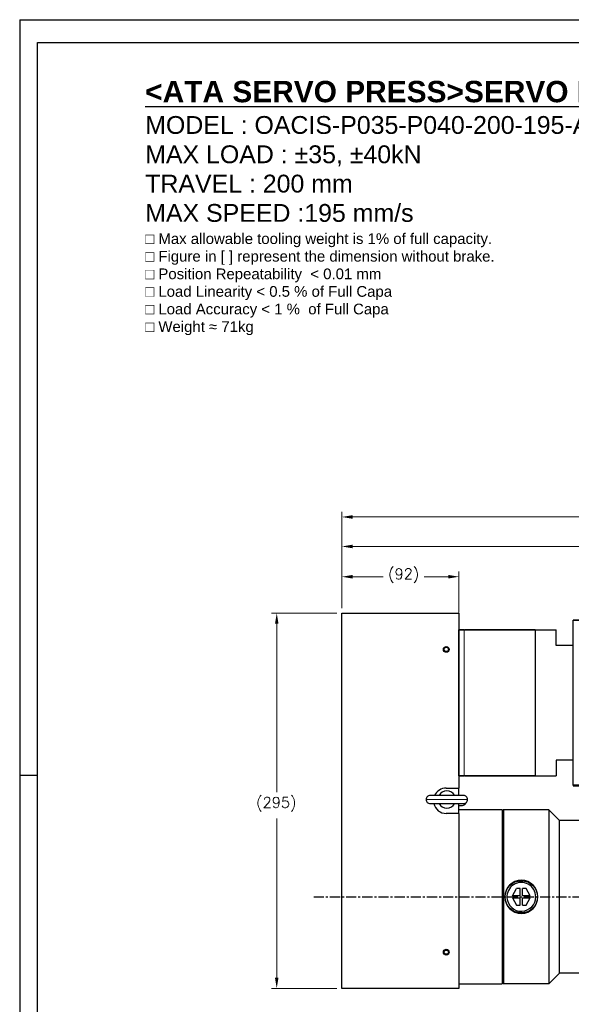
# Model space of a CAD drawing. Extents: x 12273 to 13958, y -1141 to 57.
# Tile 2 of 23: x 12273 to 12707, y -717 to 57. Entities that reach past the tile are written whole.
import ezdxf

# ---------------------------------------------------------------- set-up
doc = ezdxf.new("R2010")
doc.units = 0
doc.header["$LTSCALE"] = 25.4
doc.linetypes.add('CENTER', pattern=[2, 1.25, -0.25, 0.25, -0.25])
doc.linetypes.add('DASHEDBIDOT', pattern=[12.4, 3, -3, 0.2, -3, 0.2, -3])
doc.layers.get('0').update_dxf_attribs({"linetype": 'CONTINUOUS'})
doc.layers.get('Defpoints').update_dxf_attribs({"linetype": 'CONTINUOUS'})
for name, color, linetype, lineweight in [('AM_0', 7, 'CONTINUOUS', 50), ('AM_5_Dimension', 6, 'CONTINUOUS', 13), ('ATA-DIM', 252, 'CONTINUOUS', 25), ('ATA-TEXT', 7, 'CONTINUOUS', 25), ('Layer0000', 7, 'CONTINUOUS', 25), ('외형선(ISO)', 7, 'CONTINUOUS', 35)]:
    doc.layers.add(name, color=color, linetype=linetype, lineweight=lineweight)
doc.layers.add('ATA-CENTER', color=133, linetype='CENTER')
doc.styles.get("Standard").update_dxf_attribs({"font": 'simplex.shx'})
doc.styles.add('주 문자 (ISO)', font='arial.ttf')
doc.dimstyles.new('ata_A1', dxfattribs={"dimtxt": 4.2, "dimasz": 4.2, "dimexe": 2, "dimexo": 2, "dimgap": 2, "dimtad": 0, "dimtih": 1, "dimtoh": 1, "dimdec": 6, "dimdsep": 46, "dimtxsty": 'Standard', "dimcen": 0, "dimclrd": 252, "dimclre": 252, "dimclrt": 4, "dimadec": 6, "dimazin": 2, "dimtfac": 1, "dimtdec": 6, "dimtofl": 0, "dimtmove": 0, "dimatfit": 3, "dimfxl": 0, "dimtolj": 1, "dimtzin": 0, "dimlwd": 0, "dimlwe": 0, "dimarcsym": 0})

# ---------------------------------------------------------------- blocks, each defined once
blk = doc.blocks.new('DEH')
at = {"color": 0, "ltscale": 5}
blk.add_line((12758.38, -3927.55), (12758.38, -3797.55), dxfattribs=at)
for p, q in [((12668.58, -3920.05), (12668.58, -3805.05)), ((12728.58, -3805.05), (12744.88, -3805.05)), ((12744.88, -3817.55), (12744.88, -3805.05)), ((12744.88, -3907.55), (12744.88, -3920.05)), ((12728.58, -3920.05), (12744.88, -3920.05))]:
    blk.add_line(p, q)
at = {"color": 7}
for p, q in [((12728.58, -3920.05), (12728.58, -3805.05)), ((12728.58, -3919.55), (12728.58, -3805.55))]:
    blk.add_line(p, q, dxfattribs=at)
at = {"ltscale": 5}
for p, q in [((12758.38, -3817.55), (12744.88, -3817.55)), ((12758.38, -3907.55), (12744.88, -3907.55))]:
    blk.add_line(p, q, dxfattribs=at)
at = {"layer": 'AM_0'}
blk.add_line((12758.38, -3927.55), (12799.88, -3927.55), dxfattribs=at)
at = {"layer": 'AM_5_Dimension', "color": 0}
for p, q in [((12672.58, -3919.55), (12672.58, -3805.55)), ((12728.58, -3805.05), (12728.58, -3920.05))]:
    blk.add_line(p, q, dxfattribs=at)
at = {"layer": 'Layer0000', "color": 7, "linetype": 'Continuous', "lineweight": 25}
for p, q in [((12799.58, -3811.74), (12799.58, -3797.55)), ((12799.58, -3913.35), (12799.58, -3811.74)), ((12799.58, -3913.35), (12799.58, -3927.55))]:
    blk.add_line(p, q, dxfattribs=at)
at = {"layer": '외형선(ISO)'}
for p, q in [((12799.88, -3797.55), (12758.38, -3797.55)), ((12672.08, -3805.05), (12668.58, -3805.05)), ((12672.58, -3805.55), (12672.08, -3805.05)), ((12673.08, -3805.05), (12672.58, -3805.55)), ((12673.08, -3805.05), (12728.08, -3805.05)), ((12728.58, -3805.55), (12728.08, -3805.05)), ((12728.58, -3805.55), (12729.08, -3805.05)), ((12668.58, -3920.05), (12672.08, -3920.05)), ((12672.58, -3919.55), (12672.08, -3920.05)), ((12672.58, -3919.55), (12673.08, -3920.05)), ((12673.08, -3920.05), (12728.08, -3920.05)), ((12728.58, -3919.55), (12728.08, -3920.05))]:
    blk.add_line(p, q, dxfattribs=at)
blk = doc.blocks.new('*D13722')
at = {"layer": 'ATA-DIM', "color": 252, "lineweight": 0}
for p, q in [((12522.58, -409.14), (12471.41, -409.14)), ((12475.41, -417.54), (12475.41, -549.76)), ((12475.41, -695.74), (12475.41, -570.53)), ((12522.58, -704.14), (12471.41, -704.14))]:
    blk.add_line(p, q, dxfattribs=at)
at = {"layer": 'ATA-DIM', "color": 252}
for points in [[(12476.81, -417.54), (12474.01, -417.54), (12475.41, -409.14)], [(12474.01, -695.74), (12476.81, -695.74), (12475.41, -704.14)]]:
    blk.add_solid(points, dxfattribs=at)
at = {"layer": 'Defpoints', "color": 0}
for p in [(12475.41, -409.14), (12526.58, -409.14), (12526.58, -704.14)]:
    blk.add_point(p, dxfattribs=at)
at = {"layer": 'ATA-DIM', "color": 4, "insert": (12459.24, -553.76), "char_height": 8.4, "attachment_point": 1}
blk.add_mtext('\\A1;(295)', dxfattribs=at)
blk = doc.blocks.new('*D13725')
at = {"layer": 'ATA-DIM', "color": 252, "lineweight": 0}
for p, q in [((12526.58, -405.14), (12526.58, -352.74)), ((12984.58, -438.94), (12984.58, -352.74)), ((12534.98, -356.74), (12740.78, -356.74)), ((12976.18, -356.74), (12770.37, -356.74))]:
    blk.add_line(p, q, dxfattribs=at)
at = {"layer": 'ATA-DIM', "color": 252}
for points in [[(12534.98, -355.34), (12534.98, -358.14), (12526.58, -356.74)], [(12976.18, -358.14), (12976.18, -355.34), (12984.58, -356.74)]]:
    blk.add_solid(points, dxfattribs=at)
at = {"layer": 'Defpoints', "color": 0}
for p in [(12984.58, -356.74), (12526.58, -409.14), (12984.58, -442.94)]:
    blk.add_point(p, dxfattribs=at)
at = {"layer": 'ATA-DIM', "color": 4, "insert": (12755.58, -356.74), "char_height": 8.4, "attachment_point": 5}
blk.add_mtext('\\A1;458', dxfattribs=at)
blk = doc.blocks.new('*D13724')
at = {"layer": 'ATA-DIM', "color": 252, "lineweight": 0}
for p, q in [((12526.58, -405.14), (12526.58, -329.54)), ((13082.58, -556.64), (13082.58, -329.54)), ((12534.98, -333.54), (12763.66, -333.54)), ((13074.18, -333.54), (12845.49, -333.54))]:
    blk.add_line(p, q, dxfattribs=at)
at = {"layer": 'ATA-DIM', "color": 252}
for points in [[(12534.98, -332.14), (12534.98, -334.94), (12526.58, -333.54)], [(13074.18, -334.94), (13074.18, -332.14), (13082.58, -333.54)]]:
    blk.add_solid(points, dxfattribs=at)
at = {"layer": 'Defpoints', "color": 0}
for p in [(13082.58, -333.54), (12526.58, -409.14), (13082.58, -560.64)]:
    blk.add_point(p, dxfattribs=at)
at = {"layer": 'ATA-DIM', "color": 4, "insert": (12804.58, -333.54), "char_height": 8.4, "attachment_point": 5}
blk.add_mtext('\\A1;556(T+356)', dxfattribs=at)
blk = doc.blocks.new('*D13723')
at = {"layer": 'ATA-DIM', "color": 252, "lineweight": 0}
for p, q in [((12526.58, -405.14), (12526.58, -376.52)), ((12618.58, -408.64), (12618.58, -376.52)), ((12534.98, -380.52), (12558.9, -380.52)), ((12610.18, -380.52), (12591.26, -380.52))]:
    blk.add_line(p, q, dxfattribs=at)
at = {"layer": 'ATA-DIM', "color": 252}
for points in [[(12534.98, -379.12), (12534.98, -381.92), (12526.58, -380.52)], [(12610.18, -381.92), (12610.18, -379.12), (12618.58, -380.52)]]:
    blk.add_solid(points, dxfattribs=at)
at = {"layer": 'Defpoints', "color": 0}
for p in [(12618.58, -380.52), (12526.58, -409.14), (12618.58, -412.64)]:
    blk.add_point(p, dxfattribs=at)
at = {"layer": 'ATA-DIM', "color": 4, "insert": (12562.9, -374.13), "char_height": 8.4, "attachment_point": 1}
blk.add_mtext('\\A1;(92)', dxfattribs=at)
blk = doc.blocks.new('ata-Border-A1-002')
at = {"color": 253, "ltscale": 0.5}
for p, q in [((0, 594), (841, 594)), ((0, 594), (0, 0)), ((7, 297), (0, 297))]:
    blk.add_line(p, q, dxfattribs=at)
blk.add_line((7, 585), (834, 585))
at = {"ltscale": 0.5}
blk.add_line((7, 9), (7, 585), dxfattribs=at)

msp = doc.modelspace()

# ---------------------------------------------------------------- linework, layer by layer
at = {"layer": 'ATA-CENTER', "ltscale": 0.25}
msp.add_line((12504.5079928, -632.0600759), (13329.1119537, -632.0600759), dxfattribs=at)
at = {"layer": 'Layer0000', "color": 7, "linetype": 'Continuous', "lineweight": 25}
for p, q in [((12526.5752504, -704.1434275), (12526.5752504, -409.1434275)), ((12526.5752504, -409.1434275), (12618.5752504, -409.1434275)), ((12618.5752504, -409.1434275), (12618.5752504, -546.6434275)), ((12608.5753599, -546.6434275), (12618.5753599, -546.6434275)), ((12618.5753599, -552.4934275), (12618.5753599, -546.6434275)), ((12609.0753599, -552.4934275), (12595.92536, -552.4934275)), ((12622.2253598, -552.4934275), (12609.0753599, -552.4934275)), ((12595.9253599, -558.7934275), (12609.0753599, -558.7934275)), ((12609.0753599, -558.7934275), (12622.2253599, -558.7934275)), ((12618.5753599, -566.6434275), (12618.5753599, -558.7934275)), ((12618.5753599, -560.2934275), (12621.2253599, -560.2934275)), ((12652.5753599, -563.6434275), (12618.5753599, -563.6434275)), ((12653.5753599, -563.6434275), (12652.5753599, -564.6434275)), ((12652.5753599, -563.6434275), (12652.5753599, -700.6434275)), ((12689.0753599, -563.6434275), (12653.5753599, -563.6434275)), ((12653.5753599, -563.6434275), (12653.5753599, -632.1434275)), ((12689.0753599, -563.6434275), (12697.5753603, -572.1434279)), ((12689.0753599, -563.6434275), (12689.0753599, -632.1434275)), ((12618.5753599, -566.6434275), (12608.5753599, -566.6434275)), ((12618.5752504, -566.6434275), (12618.5752504, -704.1434275)), ((12716.0753599, -572.1434275), (12697.5753599, -572.1434275)), ((12697.5753599, -632.1434275), (12697.5753599, -572.1434275)), ((12660.5316866, -631.3434275), (12663.8225832, -625.6434275)), ((12666.7753599, -625.6434275), (12663.8225832, -625.6434275)), ((12666.7753599, -631.3434275), (12666.7753599, -625.6434275)), ((12671.3281367, -625.6434275), (12668.3753599, -625.6434275)), ((12668.3753599, -631.3434275), (12668.3753599, -625.6434275)), ((12674.6190332, -631.3434275), (12671.3281367, -625.6434275)), ((12653.5753599, -632.1434275), (12653.5753599, -700.6434275)), ((12666.7753599, -631.3434275), (12660.5316866, -631.3434275)), ((12660.5316866, -632.9434275), (12663.8225832, -638.6434275)), ((12660.5316866, -632.9434275), (12666.7753599, -632.9434275)), ((12666.7753599, -638.6434275), (12666.7753599, -632.9434275)), ((12674.6190332, -631.3434275), (12668.3753599, -631.3434275)), ((12668.3753599, -638.6434275), (12668.3753599, -632.9434275)), ((12668.3753599, -632.9434275), (12674.6190332, -632.9434275)), ((12671.3281367, -638.6434275), (12674.6190332, -632.9434275)), ((12689.0753599, -632.1434275), (12689.0753599, -700.6434275)), ((12697.5753599, -692.1434275), (12697.5753599, -632.1434275)), ((12663.8225832, -638.6434275), (12666.7753599, -638.6434275)), ((12668.3753599, -638.6434275), (12671.3281367, -638.6434275)), ((12689.0753599, -700.6434275), (12697.5753603, -692.1434271)), ((12716.0753599, -692.1434275), (12697.5753599, -692.1434275)), ((12618.5752504, -704.1434275), (12526.5752504, -704.1434275)), ((12618.5753599, -700.6434275), (12652.5753599, -700.6434275)), ((12653.5753599, -700.6434275), (12652.5753599, -699.6434275)), ((12689.0753599, -700.6434275), (12653.5753599, -700.6434275))]:
    msp.add_line(p, q, dxfattribs=at)
at = {"layer": 'Layer0000', "color": 251, "linetype": 'DASHEDBIDOT', "lineweight": 18}
for p, q in [((12609.0753599, -555.6434275), (12592.7753599, -555.6434275)), ((12625.3753599, -555.6434275), (12609.0753599, -555.6434275))]:
    msp.add_line(p, q, dxfattribs=at)
at = {"layer": 'Layer0000', "color": 7, "linetype": 'Continuous', "lineweight": 25}
for centre, radius in [((12608.5753599, -437.6434275), 2.25), ((12608.5753599, -437.6434275), 1.65), ((12667.5753599, -632.1434275), 12.7), ((12608.5753599, -675.6434275), 2.25), ((12608.5753599, -675.6434275), 1.65)]:
    msp.add_circle(centre, radius, dxfattribs=at)
for centre, radius, start, end in [((12608.5753599, -556.6434275), 10, 90, 155.4806835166), ((12609.0753599, -555.6434275), 6.88914, 27.2092425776, 152.7907574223), ((12595.9253599, -555.6434275), 3.15, 89.9999987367, 180), ((12595.9253599, -555.6434275), 3.15, 180, 270.0000012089), ((12622.2253599, -555.6434275), 3.15, 0, 90.0000024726), ((12622.2253599, -555.6434275), 3.15, 269.9999994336, 0), ((12608.5753599, -556.6434275), 10, 192.4155273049, 270), ((12609.0753599, -555.6434275), 6.88914, 207.2092425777, 332.7907574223), ((12621.2253599, -557.1434275), 3.15, 269.9999992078, 342.9378251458), ((12667.5753599, -632.1434275), 13, 90, 180), ((12667.5753599, -632.1434275), 13, 0.0193117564, 90), ((12667.5753599, -632.1434275), 11.325189, 0.0000000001, 184.0506899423), ((12667.5753599, -632.1434275), 13, 180, 0), ((12667.5753599, -632.1434275), 11.325189, 184.0506899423, 0.0000000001)]:
    msp.add_arc(centre, radius, start, end, dxfattribs=at)

# ---------------------------------------------------------------- block references
at = {"xscale": 2, "yscale": 2, "zscale": 2}
msp.add_blockref('ata-Border-A1-002', (12273.4879337, -1130.6441864), dxfattribs=at)
msp.add_blockref('DEH', (-50, 3382.90534))

# ---------------------------------------------------------------- texts
at = {"layer": 'ATA-TEXT', "color": 7, "insert": (12372.0946459, 9.2525365), "char_height": 4.9, "width": 469.284982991, "attachment_point": 1, "line_spacing_factor": 0.987388, "style": '주 문자 (ISO)'}
msp.add_mtext('{\\fArial|b1|i0|c129|p34;\\H3.42860x;\\L<ATA SERVO PRESS>SERVO PRESS>}\\P{\\fArial|b0|i0|c129|p34;\\H2.85705x;MODEL : OACIS-P035-P040-200-195-A6V400 }\\P{\\fArial|b0|i0|c129|p34;\\H2.85705x;MAX LOAD : ±35, ±40kN}\\P{\\fArial|b0|i0|c129|p34;\\H2.85705x;TRAVEL : 200 mm}\\P{\\fArial|b0|i0|c129|p34;\\H2.85705x;MAX SPEED :195 mm/s}\\P{\\fArial|b0|i0|c129|p34;\\H1.71423x;□ Max allowable tooling weight is 1% of full capacity.}\\P{\\fArial|b0|i0|c129|p34;\\H1.71423x;□ Figure in [ ] represent the dimension without brake.}\\P{\\fArial|b0|i0|c129|p34;\\H1.71423x;□ Position Repeatability  }{\\fArial|b0|i0|c129|p34;\\H1.71423x;<}{\\fArial|b0|i0|c129|p34;\\H1.71423x; 0.01 mm}\\P{\\fArial|b0|i0|c129|p34;\\H1.71423x;□ Load Linearity }{\\fArial|b0|i0|c129|p34;\\H1.71423x;<}{\\fArial|b0|i0|c129|p34;\\H1.71423x; 0.5 % of Full Capa}\\P{\\fArial|b0|i0|c129|p34;\\H1.71423x;□ Load Accuracy }{\\fArial|b0|i0|c129|p34;\\H1.71423x;<}{\\fArial|b0|i0|c129|p34;\\H1.71423x; 1 %  of Full Capa}\\P{\\fArial|b0|i0|c129|p34;\\H1.71423x;□ Weight ≈ 71kg}', dxfattribs=at)

# ---------------------------------------------------------------- dimensions: what is measured, and where the dimension line sits
at = {"layer": 'ATA-DIM'}
dim = msp.add_linear_dim(base=(13082.5753599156, -333.541335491), p1=(12526.5753599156, -409.1434274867), p2=(13082.5753599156, -560.6428701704), text='<>(T+356)', dimstyle='ata_A1', override={"dimscale": 2, "dimtxt": 4.2, "dimtxsty": 'Standard', "dimtfac": 0.571429, "dimtdec": 2, "dimtfill": 0}, dxfattribs=at)
dim.commit()
dim.dimension.update_dxf_attribs({"geometry": '*D13724', "text_midpoint": (12804.5753599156, -333.541335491)})
dim = msp.add_linear_dim(base=(12984.5753599, -356.7363573), p1=(12526.5753599, -409.1434275), p2=(12984.5753599, -442.9370248), dimstyle='ata_A1', override={"dimscale": 2, "dimtfac": 0.571429, "dimtdec": 2, "dimtfill": 0}, dxfattribs=at)
dim.commit()
dim.dimension.update_dxf_attribs({"geometry": '*D13725', "text_midpoint": (12755.5753599, -356.7363573)})
for base, p1, p2, angle, picture, middle in [((12618.5752504, -380.5154597), (12526.5752504, -409.1434275), (12618.5752504, -412.6434275), 180, '*D13723', (12575.0752504, -380.5154597)), ((12475.4102759, -409.1434275), (12526.5753599, -704.1434275), (12526.5753599, -409.1434275), 270, '*D13722', (12475.4102759, -560.1434275))]:
    dim = msp.add_linear_dim(base=base, p1=p1, p2=p2, angle=angle, text='(<>)', dimstyle='ata_A1', override={"dimscale": 2, "dimtol": 0, "dimlim": 0, "dimtp": 0, "dimtm": 0, "dimtfac": 0.571429, "dimtdec": 2, "dimtolj": 1, "dimtzin": 0}, dxfattribs=at)
    dim.commit()
    dim.dimension.update_dxf_attribs({"geometry": picture, "text_midpoint": middle, "dimtype": 160})

doc.saveas('drawing.dxf')
